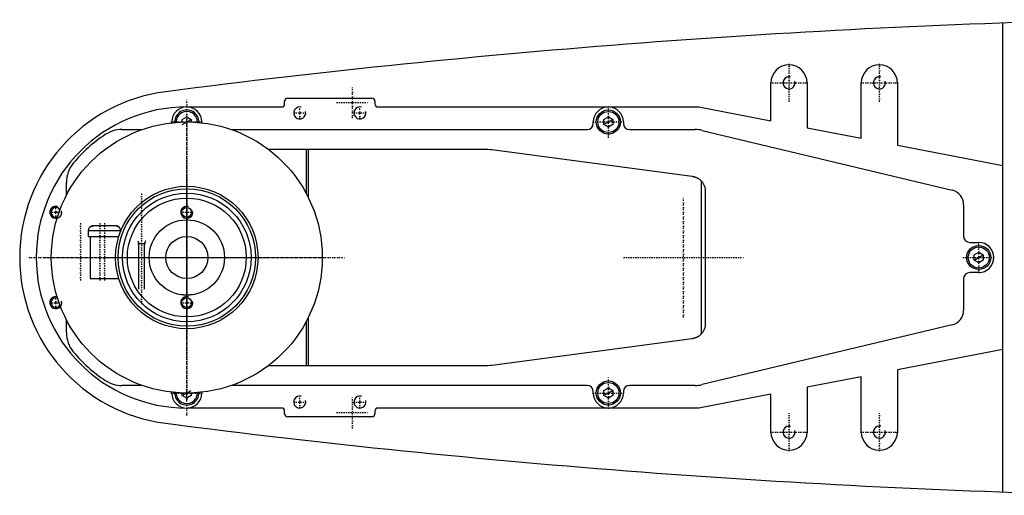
# Model space of a CAD drawing. Extents: x -705 to 181, y -120 to 120.
# Tile 1 of 6: x -705 to -378, y -79 to 79. Entities that reach past the tile are written whole.
import ezdxf

# ---------------------------------------------------------------- set-up
doc = ezdxf.new("R2010")
doc.units = 0
doc.linetypes.add('CENTER', pattern=[1.5, 0.45, -0.5, 0.05, -0.5])
for name, color, linetype in [('AM_0', 7, 'CONTINUOUS'), ('AM_10', 7, 'CONTINUOUS'), ('AM_7', 7, 'CENTER')]:
    doc.layers.add(name, color=color, linetype=linetype)

msp = doc.modelspace()

# ---------------------------------------------------------------- linework, layer by layer
at = {"layer": 'AM_0', "color": 7, "linetype": 'CONTINUOUS'}
for p, q in [((-379, -77.86), (-379, 77.86)), ((-456, 45.38), (-456, 58)), ((-444, 58), (-444, 43.08)), ((-426, 39.62), (-426, 58)), ((-414, 58), (-414, 37.31)), ((-616.5, 52.9), (-588.5, 52.9)), ((-650, 50), (-618.5, 50)), ((-617.5, 51), (-617.5, 51.9)), ((-587.5, 51.9), (-587.5, 51)), ((-586.5, 50), (-480, 50)), ((-480, 50), (-456, 45.38)), ((-651.5, 45.87), (-650, 46.73)), ((-651.5, 44.97), (-651.5, 45.87)), ((-650, 46.73), (-648.5, 45.87)), ((-648.5, 45.87), (-648.5, 44.97)), ((-511.5, 45.87), (-510, 46.73)), ((-511.5, 44.13), (-511.5, 45.87)), ((-510, 46.73), (-508.5, 45.87)), ((-508.5, 45.87), (-508.5, 44.13)), ((-655, 44.72), (-655, 45)), ((-645, 45), (-645, 44.72)), ((-515, 44.5), (-515, 45)), ((-510, 43.27), (-511.5, 44.13)), ((-508.5, 44.13), (-510, 43.27)), ((-505, 45), (-505, 44.5)), ((-444, 43.08), (-426, 39.62)), ((-671.56, 42.5), (-664.79, 42.5)), ((-635.21, 42.5), (-517, 42.5)), ((-503, 42.5), (-481.18, 42.5)), ((-478.85, 42.23), (-395.84, 22.36)), ((-623, 36), (-551.33, 36)), ((-610.3, 21.18), (-610.3, 36)), ((-609.7, 36), (-609.7, 20.03)), ((-414, 37.31), (-379, 30.58)), ((-548.68, 35.82), (-482.14, 26.96)), ((-690, 20.62), (-690, 24.92)), ((-479.14, 25.41), (-479.14, -25.41)), ((-477.8, 22), (-477.8, -22)), ((-392, 17.5), (-392, 7)), ((-682.26, 10), (-682.34, 10)), ((-682.26, 10), (-682.23, 10.03)), ((-673.54, 10.5), (-681.12, 10.5)), ((-672.36, 10), (-672.44, 10)), ((-682.73, 9), (-682.73, 7)), ((-682.73, 9), (-671.98, 9)), ((-682.73, 7), (-672.59, 7)), ((-682.15, 7), (-682.15, -7)), ((-671.98, 8.74), (-671.98, 9)), ((-390, 5), (-387, 5)), ((-388.5, 0.87), (-387, 1.73)), ((-388.5, -0.87), (-388.5, 0.87)), ((-387, 1.73), (-385.5, 0.87)), ((-385.5, 0.87), (-385.5, -0.87)), ((-387, -1.73), (-388.5, -0.87)), ((-385.5, -0.87), (-387, -1.73)), ((-387, -5), (-390, -5)), ((-682.15, -7), (-672.59, -7)), ((-392, -7), (-392, -17.5)), ((-690, -24.92), (-690, -20.62)), ((-610.3, -36), (-610.3, -21.18)), ((-609.7, -20.03), (-609.7, -36)), ((-395.84, -22.36), (-478.85, -42.23)), ((-482.14, -26.96), (-548.68, -35.82)), ((-379, -30.58), (-414, -37.31)), ((-551.33, -36), (-623, -36)), ((-414, -37.31), (-414, -58)), ((-664.79, -42.5), (-671.56, -42.5)), ((-517, -42.5), (-635.21, -42.5)), ((-481.18, -42.5), (-503, -42.5)), ((-426, -39.62), (-444, -43.08)), ((-426, -58), (-426, -39.62)), ((-655, -45), (-655, -44.72)), ((-651.5, -45.87), (-651.5, -44.97)), ((-648.5, -44.97), (-648.5, -45.87)), ((-645, -44.72), (-645, -45)), ((-515, -45), (-515, -44.5)), ((-511.5, -44.13), (-510, -43.27)), ((-511.5, -45.87), (-511.5, -44.13)), ((-510, -43.27), (-508.5, -44.13)), ((-508.5, -44.13), (-508.5, -45.87)), ((-505, -44.5), (-505, -45)), ((-456, -45.38), (-480, -50)), ((-456, -58), (-456, -45.38)), ((-444, -43.08), (-444, -58)), ((-650, -46.73), (-651.5, -45.87)), ((-648.5, -45.87), (-650, -46.73)), ((-510, -46.73), (-511.5, -45.87)), ((-508.5, -45.87), (-510, -46.73)), ((-618.5, -50), (-650, -50)), ((-617.5, -51.9), (-617.5, -51)), ((-587.5, -51), (-587.5, -51.9)), ((-480, -50), (-586.5, -50)), ((-588.5, -52.9), (-616.5, -52.9))]:
    msp.add_line(p, q, dxfattribs=at)
for points in [[(-551.33, 36, 0), (-550.89, 36, 0), (-550, 35.96, 0), (-549.12, 35.88, 0), (-548.68, 35.82, 0)], [(-482.14, 26.96, 0), (-482.04, 26.94, 0), (-481.86, 26.91, 0), (-481.67, 26.87, 0), (-481.58, 26.85, 0), (-481.48, 26.82, 0), (-481.3, 26.77, 0), (-481.12, 26.71, 0), (-480.94, 26.64, 0), (-480.77, 26.57, 0), (-480.59, 26.49, 0), (-480.51, 26.44, 0), (-480.42, 26.4, 0), (-480.26, 26.3, 0), (-480.09, 26.2, 0), (-479.93, 26.1, 0), (-479.78, 25.99, 0), (-479.63, 25.87, 0), (-479.56, 25.81, 0), (-479.48, 25.74, 0), (-479.34, 25.61, 0), (-479.21, 25.48, 0), (-479.14, 25.41, 0)], [(-479.14, 25.41, 0), (-479.07, 25.33, 0), (-478.93, 25.16, 0), (-478.8, 25, 0), (-478.73, 24.91, 0), (-478.67, 24.82, 0), (-478.56, 24.65, 0), (-478.45, 24.47, 0), (-478.35, 24.29, 0), (-478.26, 24.1, 0), (-478.18, 23.91, 0), (-478.14, 23.82, 0), (-478.11, 23.72, 0), (-478.04, 23.53, 0), (-477.98, 23.34, 0), (-477.93, 23.15, 0), (-477.89, 22.95, 0), (-477.86, 22.75, 0), (-477.84, 22.65, 0), (-477.84, 22.64, 0), (-477.84, 22.6, 0), (-477.83, 22.57, 0), (-477.83, 22.55, 0), (-477.83, 22.53, 0), (-477.83, 22.5, 0), (-477.82, 22.46, 0), (-477.82, 22.43, 0), (-477.82, 22.39, 0), (-477.81, 22.36, 0), (-477.81, 22.34, 0), (-477.81, 22.32, 0), (-477.81, 22.29, 0), (-477.81, 22.25, 0), (-477.8, 22.21, 0), (-477.8, 22.18, 0), (-477.8, 22.14, 0), (-477.8, 22.12, 0), (-477.8, 22.1, 0), (-477.8, 22.06, 0), (-477.8, 22.02, 0), (-477.8, 22, 0)], [(-681.12, 10.5, 0), (-681.15, 10.5, 0), (-681.22, 10.5, 0), (-681.29, 10.49, 0), (-681.33, 10.49, 0), (-681.37, 10.48, 0), (-681.44, 10.47, 0), (-681.51, 10.45, 0), (-681.58, 10.43, 0), (-681.65, 10.41, 0), (-681.71, 10.38, 0), (-681.74, 10.37, 0), (-681.77, 10.36, 0), (-681.84, 10.33, 0), (-681.9, 10.29, 0), (-681.96, 10.25, 0), (-682.02, 10.21, 0), (-682.08, 10.17, 0), (-682.11, 10.14, 0), (-682.14, 10.12, 0), (-682.19, 10.07, 0), (-682.24, 10.03, 0), (-682.26, 10, 0)], [(-682.06, 10.19, 0), (-682.04, 10.2, 0), (-681.99, 10.24, 0), (-681.94, 10.27, 0), (-681.92, 10.28, 0), (-681.89, 10.3, 0), (-681.84, 10.32, 0), (-681.79, 10.35, 0), (-681.74, 10.37, 0), (-681.69, 10.39, 0), (-681.64, 10.41, 0), (-681.62, 10.42, 0), (-681.59, 10.43, 0), (-681.54, 10.44, 0), (-681.48, 10.46, 0), (-681.42, 10.47, 0), (-681.37, 10.48, 0), (-681.31, 10.49, 0), (-681.28, 10.49, 0), (-681.26, 10.49, 0), (-681.2, 10.5, 0), (-681.15, 10.5, 0), (-681.12, 10.5, 0)], [(-672.44, 10, 0), (-672.46, 10.03, 0), (-672.51, 10.07, 0), (-672.56, 10.12, 0), (-672.59, 10.14, 0), (-672.62, 10.17, 0), (-672.68, 10.21, 0), (-672.74, 10.25, 0), (-672.8, 10.29, 0), (-672.86, 10.33, 0), (-672.93, 10.36, 0), (-672.96, 10.37, 0), (-672.99, 10.38, 0), (-673.05, 10.41, 0), (-673.12, 10.43, 0), (-673.19, 10.45, 0), (-673.26, 10.47, 0), (-673.33, 10.48, 0), (-673.37, 10.49, 0), (-673.41, 10.49, 0), (-673.48, 10.5, 0), (-673.55, 10.5, 0), (-673.58, 10.5, 0)], [(-673.3, 10.48, 0), (-673.27, 10.47, 0), (-673.22, 10.46, 0), (-673.16, 10.44, 0), (-673.14, 10.44, 0), (-673.11, 10.43, 0), (-673.06, 10.41, 0), (-673.01, 10.39, 0), (-672.96, 10.37, 0), (-672.91, 10.35, 0), (-672.86, 10.32, 0), (-672.83, 10.31, 0), (-672.81, 10.3, 0), (-672.76, 10.27, 0), (-672.71, 10.23, 0), (-672.66, 10.2, 0), (-672.62, 10.17, 0), (-672.57, 10.13, 0), (-672.55, 10.11, 0), (-672.53, 10.1, 0), (-672.49, 10.06, 0), (-672.46, 10.02, 0), (-672.44, 10, 0)], [(-650, -12.5, 0), (-650.01, -12.5, 0), (-650.04, -12.5, 0), (-650.07, -12.5, 0), (-650.08, -12.5, 0), (-650.1, -12.5, 0), (-650.12, -12.5, 0), (-650.15, -12.5, 0), (-650.18, -12.5, 0), (-650.2, -12.5, 0), (-650.23, -12.5, 0), (-650.25, -12.5, 0), (-650.26, -12.5, 0), (-650.29, -12.5, 0), (-650.31, -12.5, 0), (-650.34, -12.5, 0), (-650.37, -12.49, 0), (-650.4, -12.49, 0), (-650.41, -12.49, 0), (-650.42, -12.49, 0), (-650.45, -12.49, 0), (-650.48, -12.49, 0), (-650.49, -12.49, 0), (-650.51, -12.49, 0), (-650.53, -12.49, 0), (-650.56, -12.49, 0), (-650.57, -12.49, 0), (-650.59, -12.49, 0), (-650.61, -12.48, 0), (-650.64, -12.48, 0), (-650.67, -12.48, 0), (-650.69, -12.48, 0), (-650.72, -12.48, 0), (-650.73, -12.48, 0), (-650.74, -12.48, 0), (-650.77, -12.48, 0), (-650.8, -12.47, 0), (-650.82, -12.47, 0), (-650.85, -12.47, 0), (-650.87, -12.47, 0), (-650.88, -12.47, 0), (-650.9, -12.47, 0), (-650.92, -12.47, 0), (-650.94, -12.46, 0), (-650.97, -12.46, 0), (-650.99, -12.46, 0), (-651.01, -12.46, 0), (-651.03, -12.46, 0), (-651.04, -12.46, 0), (-651.06, -12.45, 0), (-651.08, -12.45, 0), (-651.1, -12.45, 0), (-651.13, -12.45, 0), (-651.15, -12.45, 0), (-651.16, -12.45, 0), (-651.17, -12.45, 0), (-651.19, -12.44, 0), (-651.21, -12.44, 0), (-651.23, -12.44, 0), (-651.25, -12.44, 0), (-651.27, -12.44, 0), (-651.28, -12.43, 0), (-651.29, -12.43, 0), (-651.31, -12.43, 0), (-651.33, -12.43, 0), (-651.34, -12.43, 0), (-651.34, -12.43, 0), (-651.36, -12.43, 0), (-651.38, -12.42, 0), (-651.39, -12.42, 0), (-651.4, -12.42, 0), (-651.41, -12.42, 0), (-651.43, -12.42, 0), (-651.45, -12.42, 0), (-651.46, -12.41, 0), (-651.48, -12.41, 0), (-651.49, -12.41, 0), (-651.5, -12.41, 0), (-651.51, -12.41, 0), (-651.53, -12.41, 0), (-651.54, -12.4, 0), (-651.56, -12.4, 0), (-651.57, -12.4, 0), (-651.58, -12.4, 0), (-651.59, -12.4, 0), (-651.6, -12.4, 0), (-651.61, -12.4, 0), (-651.63, -12.39, 0), (-651.64, -12.39, 0), (-651.65, -12.39, 0), (-651.66, -12.39, 0), (-651.67, -12.39, 0), (-651.68, -12.39, 0), (-651.69, -12.39, 0), (-651.7, -12.38, 0), (-651.71, -12.38, 0), (-651.72, -12.38, 0), (-651.73, -12.38, 0), (-651.73, -12.38, 0), (-651.74, -12.38, 0), (-651.75, -12.38, 0), (-651.76, -12.38, 0), (-651.77, -12.37, 0), (-651.78, -12.37, 0), (-651.78, -12.37, 0), (-651.78, -12.37, 0), (-651.79, -12.37, 0), (-651.8, -12.37, 0), (-651.8, -12.37, 0), (-651.81, -12.37, 0), (-651.81, -12.37, 0), (-651.82, -12.37, 0), (-651.82, -12.37, 0), (-651.82, -12.37, 0), (-651.83, -12.37, 0), (-651.83, -12.36, 0), (-651.84, -12.36, 0), (-651.84, -12.36, 0), (-651.84, -12.36, 0), (-651.85, -12.36, 0), (-651.85, -12.36, 0), (-651.85, -12.36, 0), (-651.85, -12.36, 0), (-651.86, -12.36, 0), (-651.86, -12.36, 0), (-651.86, -12.36, 0), (-651.86, -12.36, 0), (-651.86, -12.36, 0), (-651.86, -12.36, 0), (-651.86, -12.36, 0), (-651.86, -12.36, 0)], [(-648.14, -12.36, 0), (-648.14, -12.36, 0), (-648.14, -12.36, 0), (-648.14, -12.36, 0), (-648.14, -12.36, 0), (-648.14, -12.36, 0), (-648.14, -12.36, 0), (-648.14, -12.36, 0), (-648.15, -12.36, 0), (-648.15, -12.36, 0), (-648.15, -12.36, 0), (-648.15, -12.36, 0), (-648.16, -12.36, 0), (-648.16, -12.36, 0), (-648.16, -12.36, 0), (-648.17, -12.36, 0), (-648.17, -12.37, 0), (-648.18, -12.37, 0), (-648.18, -12.37, 0), (-648.18, -12.37, 0), (-648.19, -12.37, 0), (-648.19, -12.37, 0), (-648.2, -12.37, 0), (-648.2, -12.37, 0), (-648.21, -12.37, 0), (-648.22, -12.37, 0), (-648.22, -12.37, 0), (-648.22, -12.37, 0), (-648.23, -12.37, 0), (-648.24, -12.38, 0), (-648.25, -12.38, 0), (-648.26, -12.38, 0), (-648.27, -12.38, 0), (-648.27, -12.38, 0), (-648.28, -12.38, 0), (-648.29, -12.38, 0), (-648.3, -12.38, 0), (-648.31, -12.39, 0), (-648.32, -12.39, 0), (-648.33, -12.39, 0), (-648.34, -12.39, 0), (-648.35, -12.39, 0), (-648.36, -12.39, 0), (-648.37, -12.39, 0), (-648.39, -12.4, 0), (-648.4, -12.4, 0), (-648.41, -12.4, 0), (-648.42, -12.4, 0), (-648.43, -12.4, 0), (-648.44, -12.4, 0), (-648.46, -12.4, 0), (-648.47, -12.41, 0), (-648.49, -12.41, 0), (-648.5, -12.41, 0), (-648.51, -12.41, 0), (-648.52, -12.41, 0), (-648.54, -12.41, 0), (-648.55, -12.42, 0), (-648.57, -12.42, 0), (-648.59, -12.42, 0), (-648.6, -12.42, 0), (-648.61, -12.42, 0), (-648.62, -12.42, 0), (-648.64, -12.43, 0), (-648.66, -12.43, 0), (-648.66, -12.43, 0), (-648.67, -12.43, 0), (-648.69, -12.43, 0), (-648.71, -12.43, 0), (-648.72, -12.43, 0), (-648.73, -12.44, 0), (-648.75, -12.44, 0), (-648.77, -12.44, 0), (-648.79, -12.44, 0), (-648.81, -12.44, 0), (-648.83, -12.45, 0), (-648.84, -12.45, 0), (-648.85, -12.45, 0), (-648.87, -12.45, 0), (-648.9, -12.45, 0), (-648.92, -12.45, 0), (-648.94, -12.45, 0), (-648.96, -12.46, 0), (-648.97, -12.46, 0), (-648.99, -12.46, 0), (-649.01, -12.46, 0), (-649.03, -12.46, 0), (-649.06, -12.46, 0), (-649.08, -12.47, 0), (-649.1, -12.47, 0), (-649.12, -12.47, 0), (-649.13, -12.47, 0), (-649.15, -12.47, 0), (-649.18, -12.47, 0), (-649.2, -12.47, 0), (-649.23, -12.48, 0), (-649.26, -12.48, 0), (-649.27, -12.48, 0), (-649.28, -12.48, 0), (-649.31, -12.48, 0), (-649.33, -12.48, 0), (-649.36, -12.48, 0), (-649.39, -12.48, 0), (-649.41, -12.49, 0), (-649.43, -12.49, 0), (-649.44, -12.49, 0), (-649.47, -12.49, 0), (-649.49, -12.49, 0), (-649.51, -12.49, 0), (-649.52, -12.49, 0), (-649.55, -12.49, 0), (-649.58, -12.49, 0), (-649.59, -12.49, 0), (-649.6, -12.49, 0), (-649.63, -12.49, 0), (-649.66, -12.5, 0), (-649.69, -12.5, 0), (-649.71, -12.5, 0), (-649.74, -12.5, 0), (-649.75, -12.5, 0), (-649.77, -12.5, 0), (-649.8, -12.5, 0), (-649.82, -12.5, 0), (-649.85, -12.5, 0), (-649.88, -12.5, 0), (-649.9, -12.5, 0), (-649.92, -12.5, 0), (-649.93, -12.5, 0), (-649.96, -12.5, 0), (-649.99, -12.5, 0), (-650, -12.5, 0)], [(-477.8, -22, 0), (-477.8, -22.02, 0), (-477.8, -22.06, 0), (-477.8, -22.1, 0), (-477.8, -22.12, 0), (-477.8, -22.14, 0), (-477.8, -22.18, 0), (-477.8, -22.21, 0), (-477.81, -22.25, 0), (-477.81, -22.29, 0), (-477.81, -22.32, 0), (-477.81, -22.34, 0), (-477.81, -22.36, 0), (-477.82, -22.39, 0), (-477.82, -22.43, 0), (-477.82, -22.46, 0), (-477.83, -22.5, 0), (-477.83, -22.53, 0), (-477.83, -22.55, 0), (-477.83, -22.57, 0), (-477.84, -22.6, 0), (-477.84, -22.64, 0), (-477.84, -22.65, 0), (-477.86, -22.75, 0), (-477.89, -22.95, 0), (-477.93, -23.15, 0), (-477.98, -23.34, 0), (-478.04, -23.53, 0), (-478.11, -23.72, 0), (-478.14, -23.82, 0), (-478.18, -23.91, 0), (-478.26, -24.1, 0), (-478.35, -24.29, 0), (-478.45, -24.47, 0), (-478.56, -24.65, 0), (-478.67, -24.82, 0), (-478.73, -24.91, 0), (-478.8, -25, 0), (-478.93, -25.16, 0), (-479.07, -25.33, 0), (-479.14, -25.41, 0)], [(-479.14, -25.41, 0), (-479.21, -25.48, 0), (-479.34, -25.61, 0), (-479.48, -25.74, 0), (-479.56, -25.81, 0), (-479.63, -25.87, 0), (-479.78, -25.99, 0), (-479.93, -26.1, 0), (-480.09, -26.2, 0), (-480.26, -26.3, 0), (-480.42, -26.4, 0), (-480.51, -26.44, 0), (-480.59, -26.49, 0), (-480.77, -26.57, 0), (-480.94, -26.64, 0), (-481.12, -26.71, 0), (-481.3, -26.77, 0), (-481.48, -26.82, 0), (-481.58, -26.85, 0), (-481.67, -26.87, 0), (-481.86, -26.91, 0), (-482.04, -26.94, 0), (-482.14, -26.96, 0)], [(-548.68, -35.82, 0), (-549.12, -35.88, 0), (-550, -35.96, 0), (-550.89, -36, 0), (-551.33, -36, 0)]]:
    msp.add_polyline3d(points, dxfattribs=at)
for centre, radius in [((-510, 45), 4), ((-510, 45), 3.5), ((-650, 0), 45), ((-650, 0), 23.65), ((-650, 0), 22.85), ((-650, 0), 21.35), ((-650, 0), 19.75), ((-650, 15), 1.62), ((-650, 0), 12.5), ((-650, 0), 7), ((-387, 0), 4), ((-387, 0), 3.5), ((-650, -15), 1.62), ((-510, -45), 4), ((-510, -45), 3.5)]:
    msp.add_circle(centre, radius, dxfattribs=at)
for centre, radius, start, end in [((-273.05, -2920.27), 3000, 91.28464, 97.35313), ((-450, 58), 6, 0, 180), ((-420, 58), 6, 0, 180), ((-650, 0), 55.5, 97.2532, 262.7468), ((-616.5, 51.9), 1, 90, 180), ((-588.5, 51.9), 1, 0, 90), ((-650, 0), 50, 90, 270), ((-650, 45), 5, 0, 180), ((-618.5, 51), 1, 270, 0), ((-586.5, 51), 1, 180, 270), ((-510, 45), 5, 0, 180), ((-650, 45), 4, 357.4527, 182.5473), ((-650, 45), 3.5, 357.7713, 182.2287), ((-517, 44.5), 2, 270, 0), ((-503, 44.5), 2, 180, 270), ((-650, 0), 49, 123.5573, 140.2849), ((-671.56, 32.5), 10, 90, 123.5573), ((-481.18, 32.5), 10, 76.5442, 90), ((-680, 24.92), 10, 140.2849, 180), ((-397, 17.5), 5, 0, 76.5442), ((-693.5, 15), 1.62, 31.4794, 290.4694), ((-681.22, 9), 1.5, 138.1897, 180), ((-673.48, 9), 1.5, 0, 41.8103), ((-390, 7), 2, 180, 270), ((-387, 0), 5, 270, 90), ((-390, -7), 2, 90, 180), ((-693.5, -15), 1.62, 69.5306, 328.5206), ((-397, -17.5), 5, 283.4558, 0), ((-680, -24.92), 10, 180, 219.7151), ((-650, 0), 49, 219.7151, 236.4427), ((-671.56, -32.5), 10, 236.4427, 270), ((-517, -44.5), 2, 0, 90), ((-503, -44.5), 2, 90, 180), ((-481.18, -32.5), 10, 270, 283.4558), ((-650, -45), 5, 180, 0), ((-650, -45), 4, 177.4527, 2.5473), ((-650, -45), 3.5, 177.7713, 2.2287), ((-510, -45), 5, 180, 0), ((-618.5, -51), 1, 0, 90), ((-616.5, -51.9), 1, 180, 270), ((-588.5, -51.9), 1, 270, 0), ((-586.5, -51), 1, 90, 180), ((-273.05, 2920.27), 3000, 262.64687, 268.71536), ((-450, -58), 6, 180, 0), ((-420, -58), 6, 180, 0)]:
    msp.add_arc(centre, radius, start, end, dxfattribs=at)
at = {"layer": 'AM_10', "color": 7, "linetype": 'CONTINUOUS'}
for p, q in [((-651.5, 44.13), (-648.5, 45.87)), ((-511.5, 44.13), (-508.5, 45.87)), ((-666.25, 5.5), (-665.97, 4.65)), ((-666.25, 4.65), (-663.75, 4.65)), ((-665.97, -10.5), (-665.97, 4.65)), ((-663.75, 5.5), (-664.03, 4.65)), ((-664.03, -10.5), (-664.03, 4.65)), ((-388.5, -0.87), (-385.5, 0.87)), ((-651.5, -45.87), (-648.5, -44.13)), ((-511.5, -45.87), (-508.5, -44.13))]:
    msp.add_line(p, q, dxfattribs=at)
for centre in [(-450, 58), (-420, 58), (-612.5, 48), (-592.5, 48), (-693.5, 15), (-650, 15), (-693.5, -15), (-650, -15), (-612.5, -48), (-592.5, -48), (-450, -58), (-420, -58)]:
    msp.add_arc(centre, 2, 75, 15, dxfattribs=at)
at = {"layer": 'AM_7', "color": 4, "linetype": 'CENTER'}
for p, q in [((-450, 51.7), (-450, 64.3)), ((-420, 51.7), (-420, 64.3)), ((-595, 46.25), (-595, 56.75)), ((-456.3, 58), (-443.7, 58)), ((-426.3, 58), (-413.7, 58)), ((-650, -52.5), (-650, 52.5)), ((-612.5, 45.9), (-612.5, 50.1)), ((-600.25, 51.5), (-589.75, 51.5)), ((-592.5, 45.9), (-592.5, 50.1)), ((-510, 39.75), (-510, 50.25)), ((-650, -47.25), (-650, 47.25)), ((-614.6, 48), (-610.4, 48)), ((-594.6, 48), (-590.4, 48)), ((-655.25, 45), (-644.75, 45)), ((-515.25, 45), (-504.75, 45)), ((-650, -33.23), (-650, 33.23)), ((-650, -26.41), (-650, 26.41)), ((-665, 21.25), (-665, -15.5)), ((-650, -20.74), (-650, 20.74)), ((-485, -19.95), (-485, 19.95)), ((-693.5, 12.9), (-693.5, 17.1)), ((-695.6, 15), (-691.4, 15)), ((-652.1, 15), (-647.9, 15)), ((-685.35, 11.38), (-685.35, -7.87)), ((-678.85, 11.38), (-678.85, -7.87)), ((-678.85, 11.38), (-678.85, -7.87)), ((-677.35, 11.38), (-677.35, -7.87)), ((-387, -5.25), (-387, 5.25)), ((-683.23, 0), (-616.77, 0)), ((-676.41, 0), (-623.59, 0)), ((-504.95, 0), (-465.05, 0)), ((-702.5, 0), (-597.5, 0)), ((-697.25, 0), (-602.75, 0)), ((-670.74, 0), (-629.26, 0)), ((-392.25, 0), (-381.75, 0)), ((-693.5, -17.1), (-693.5, -12.9)), ((-695.6, -15), (-691.4, -15)), ((-652.1, -15), (-647.9, -15)), ((-510, -50.25), (-510, -39.75)), ((-655.25, -45), (-644.75, -45)), ((-515.25, -45), (-504.75, -45)), ((-614.6, -48), (-610.4, -48)), ((-612.5, -50.1), (-612.5, -45.9)), ((-595, -56.75), (-595, -46.25)), ((-594.6, -48), (-590.4, -48)), ((-592.5, -50.1), (-592.5, -45.9)), ((-600.25, -51.5), (-589.75, -51.5)), ((-450, -64.3), (-450, -51.7)), ((-420, -64.3), (-420, -51.7)), ((-456.3, -58), (-443.7, -58)), ((-426.3, -58), (-413.7, -58))]:
    msp.add_line(p, q, dxfattribs=at)

doc.saveas('drawing.dxf')
